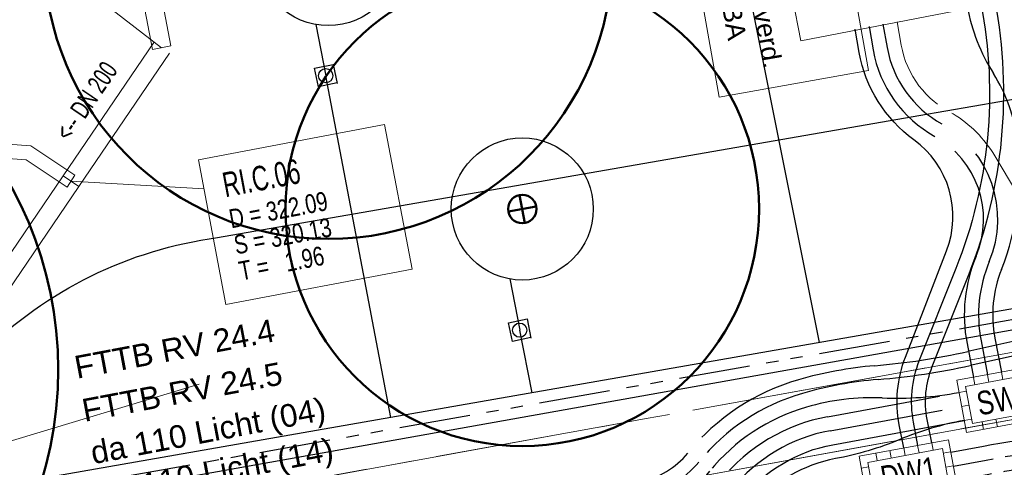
# Model space of a CAD drawing. Extents: x 3503739 to 3504470, y 5375172 to 5375561.
# Tile 68 of 142: x 3504168.69 to 3504179.09, y 5375383.73 to 5375388.45. Entities that reach past the tile are written whole.
import ezdxf

# ---------------------------------------------------------------- set-up
doc = ezdxf.new("R2010")
doc.units = 0
doc.header["$MEASUREMENT"] = 0
for name, pattern in [('2', [3.4, 1.2, -0.5, 1.2, -0.5]), ('237', [1.5, 0.75, -0.18, 0.13, -0.13, 0.13, -0.18]), ('38', [5.5, 4, -0.5, 0.5, -0.5]), ('85', [2.7501, 2.0001, -0.25, 0.25, -0.25])]:
    doc.linetypes.add(name, pattern=pattern)
for name, color, linetype in [('4WB_KANALISATION', 7, 'Continuous'), ('4WP_KANCAD', 7, 'Continuous'), ('_4WP_KANAL_STILL', 7, 'Continuous'), ('_4WP_KANALISATIO', 7, 'Continuous'), ('_4WP_KANCAD__', 7, 'Continuous'), ('_4WP_KANCADT__', 7, 'Continuous'), ('_4WP_LICHT-KSR', 7, 'Continuous'), ('_4WP_LICHT-LAMPE', 7, 'Continuous'), ('_4WP_STADT_BEW_S', 7, 'Continuous'), ('_4WP_STADT_DATEN', 7, 'Continuous'), ('_4WP_STADT_FTT1', 7, 'Continuous'), ('_4WP_STADT_KLEIN', 7, 'Continuous'), ('_4WP_STADT_LSA', 7, 'Continuous'), ('_4WP_STADT_RESER', 7, 'Continuous'), ('_4WP_STADT_SCHAD', 7, 'Continuous'), ('_4WP_STADT_SCHAS', 7, 'Continuous'), ('_4WP_STADT_STROM', 7, 'Continuous'), ('BHM_BAUM_NEU', 7, 'Continuous'), ('V_FAHRBAHNRAND', 7, 'Continuous'), ('V_GEB_UDE', 7, 'Continuous')]:
    doc.layers.add(name, color=color, linetype=linetype)
doc.styles.add('178', font='ARIAL.TTF', dxfattribs={"height": 0.24})
doc.styles.add('207', font='ARIAL.TTF', dxfattribs={"height": 0.2})
doc.styles.add('32', font='TXT', dxfattribs={"width": 0.8, "height": 0.25})
doc.styles.add('55', font='ARIAL.TTF', dxfattribs={"height": 0.24})
doc.styles.add('75', font='TXT', dxfattribs={"width": 0.7, "height": 0.2})
doc.styles.add('77', font='TXT', dxfattribs={"width": 0.7, "height": 0.26})
doc.styles.add('78', font='TXT', dxfattribs={"width": 0.8, "height": 0.2})

# ---------------------------------------------------------------- blocks, each defined once
blk = doc.blocks.new('WP_LP-1020')
at = {"color": 7, "linetype": 'Continuous', "lineweight": 20}
for p, q in [((-0.8253, 0.8253), (0.8253, 0.8253)), ((-0.8253, -0.8253), (-0.8253, 0.8253)), ((0.8253, -0.8253), (0.8253, 0.8253)), ((-0.8253, -0.8253), (0.8253, -0.8253))]:
    blk.add_line(p, q, dxfattribs=at)
at = {"color": 1, "linetype": 'Continuous', "lineweight": 9}
for p, q in [((0, 0.324962), (0, 0.649924)), ((0, 0.649924), (0, 0.324962)), ((-0.554739, 0.55475), (-0.229777, 0.229788)), ((0.229777, 0.229788), (0.554739, 0.55475)), ((0.229777, 0.229788), (0.554739, 0.55475)), ((-0.324962, 0), (-0.649924, 0)), ((-0.324962, 0), (-0.649924, 0)), ((0.324962, 0), (0.649924, 0)), ((-0.229777, -0.229777), (-0.554739, -0.554739)), ((-0.229777, -0.229777), (-0.554739, -0.554739)), ((0.229777, -0.229777), (0.554739, -0.554739)), ((0.229777, -0.229777), (0.554739, -0.554739)), ((0, -0.324962), (0, -0.649924)), ((0, -0.324962), (0, -0.649924))]:
    blk.add_line(p, q, dxfattribs=at)
at = {"color": 7, "linetype": 'Continuous', "lineweight": 20}
blk.add_circle((0, 0), 0.272749, dxfattribs=at)

msp = doc.modelspace()

# ---------------------------------------------------------------- linework, layer by layer
at = {"layer": '4WB_KANALISATION', "color": 7, "linetype": '85', "lineweight": 13}
for p, q in [((3504154.148, 5375380.409), (3504206.851, 5375389.955)), ((3504154.273, 5375379.72), (3504206.976, 5375389.267))]:
    msp.add_line(p, q, dxfattribs=at)
at = {"layer": '4WP_KANCAD', "color": 7, "linetype": '38', "lineweight": 13}
for p, q in [((3504154.148, 5375380.409), (3504206.851, 5375389.955)), ((3504154.273, 5375379.72), (3504206.976, 5375389.267))]:
    msp.add_line(p, q, dxfattribs=at)
at = {"layer": '_4WP_KANAL_STILL', "color": 7, "linetype": 'Continuous', "lineweight": 20}
msp.add_lwpolyline([(3504175.743, 5375389.502), (3504177.318, 5375389.782), (3504177.651, 5375387.912), (3504176.076, 5375387.632), (3504175.743, 5375389.502)], dxfattribs=at)
at = {"layer": '_4WP_KANCAD__', "color": 1, "linetype": 'Continuous', "lineweight": 13}
for points in [[(3504169.558, 5375390.924), (3504170.09, 5375388.134), (3504170.286, 5375388.172), (3504169.754, 5375390.962)], [(3504170.105, 5375388.209), (3504169.148, 5375386.801), (3504169.314, 5375386.689), (3504170.271, 5375388.097)], [(3504162.643, 5375388.128), (3504162.684, 5375387.914), (3504162.684, 5375387.914), (3504163.263, 5375387.52), (3504163.263, 5375387.52), (3504168.807, 5375387.117), (3504168.807, 5375387.117), (3504169.273, 5375386.807), (3504169.189, 5375386.683), (3504168.757, 5375386.971), (3504168.757, 5375386.971), (3504163.211, 5375387.374), (3504163.211, 5375387.374), (3504162.548, 5375387.824), (3504162.548, 5375387.824), (3504162.495, 5375388.1)], [(3504162.495, 5375388.1), (3504162.548, 5375387.824), (3504163.211, 5375387.374), (3504168.757, 5375386.971), (3504169.189, 5375386.683)], [(3504162.643, 5375388.128), (3504162.684, 5375387.914), (3504163.263, 5375387.52), (3504168.807, 5375387.117), (3504169.273, 5375386.807)], [(3504169.148, 5375386.801), (3504166.08, 5375382.286), (3504166.246, 5375382.174), (3504169.314, 5375386.689)]]:
    msp.add_lwpolyline(points, dxfattribs=at)
at = {"layer": '_4WP_KANCADT__', "color": 1, "linetype": 'Continuous', "lineweight": 20}
for p, q in [((3504170.188, 5375388.153), (3504168.411, 5375389.525)), ((3504169.231, 5375386.745), (3504170.636, 5375386.666))]:
    msp.add_line(p, q, dxfattribs=at)
at = {"layer": '_4WP_KANCADT__', "color": 7, "linetype": 'Continuous', "lineweight": 13}
msp.add_lwpolyline([(3504170.578, 5375386.971), (3504172.543, 5375387.344), (3504172.832, 5375385.817), (3504170.867, 5375385.444), (3504170.578, 5375386.971)], dxfattribs=at)
at = {"layer": '_4WP_KANCADT__', "color": 1, "linetype": 'Continuous', "lineweight": 20}
msp.add_lwpolyline([(3504170.578, 5375386.971), (3504172.543, 5375387.344), (3504172.832, 5375385.817), (3504170.867, 5375385.444), (3504170.578, 5375386.971)], dxfattribs=at)
at = {"layer": '_4WP_LICHT-KSR', "color": 190, "linetype": '2', "lineweight": 30}
for points in [[(3504171.723, 5375394.667), (3504174.991, 5375395.296, -0.28891), (3504177.499, 5375394.317, -0.112325), (3504177.677, 5375393.911), (3504178.694, 5375388.584, 0.093306), (3504178.971, 5375387.881, -0.10778), (3504179.225, 5375387.175, -0.128306), (3504179.056, 5375385.815, 0.142899), (3504178.987, 5375385.091), (3504179.055, 5375384.732)], [(3504177.805, 5375388.401), (3504177.849, 5375388.155, 0.22624), (3504178.425, 5375387.35, -0.383225), (3504178.927, 5375385.897, 0.147875), (3504178.84, 5375385.062), (3504178.908, 5375384.704)], [(3504178.607, 5375384.517, -0.055734), (3504177.797, 5375384.459, 0.080548), (3504176.996, 5375384.362, 0.152562), (3504175.976, 5375383.688, -0.176505), (3504175.3, 5375383.285), (3504162.596, 5375380.911)], [(3504162.744, 5375380.786), (3504175.328, 5375383.137, 0.176505), (3504176.093, 5375383.593, -0.177933), (3504177.22, 5375384.261), (3504178.607, 5375384.517)]]:
    msp.add_lwpolyline(points, format="xyb", dxfattribs=at)
at = {"layer": '_4WP_STADT_BEW_S', "color": 142, "linetype": 'Continuous', "lineweight": 30}
for p, q in [((3504177.133, 5375385.043), (3504175.773, 5375391.849)), ((3504171.816, 5375388.398), (3504171.921, 5375387.858)), ((3504172.607, 5375384.252), (3504171.921, 5375387.858)), ((3504173.864, 5375385.714), (3504173.969, 5375385.174)), ((3504174.101, 5375384.513), (3504173.969, 5375385.174))]:
    msp.add_line(p, q, dxfattribs=at)
at = {"layer": '_4WP_STADT_BEW_S', "color": 35, "linetype": '237', "lineweight": 30}
msp.add_lwpolyline([(3504155.719, 5375381.513, -0.088812), (3504156.071, 5375381.515, 0.089714), (3504157.851, 5375381.528), (3504158.268, 5375381.601, -0.070654), (3504159.279, 5375381.635, 0.070651), (3504160.29, 5375381.669), (3504161.922, 5375381.957, 0.070905), (3504162.881, 5375382.27, -0.070908), (3504163.839, 5375382.583), (3504183.794, 5375386.102), (3504184.812, 5375386.282), (3504191.994, 5375387.686, 0.198912), (3504192.632, 5375388.109), (3504192.956, 5375388.592)], format="xyb", dxfattribs=at)
at = {"layer": '_4WP_STADT_BEW_S', "color": 142, "linetype": 'Continuous', "lineweight": 30}
for points in [[(3504172.04, 5375387.781), (3504171.844, 5375387.74), (3504171.803, 5375387.936), (3504171.999, 5375387.976), (3504172.041, 5375387.776)], [(3504174.087, 5375385.096), (3504173.892, 5375385.055), (3504173.851, 5375385.251), (3504174.047, 5375385.292), (3504174.088, 5375385.091)]]:
    msp.add_lwpolyline(points, dxfattribs=at)
msp.add_lwpolyline([(3504192.723, 5375387.93), (3504187.474, 5375386.904), (3504184.793, 5375386.38), (3504172.607, 5375384.252), (3504163.814, 5375382.717, 0.070922), (3504162.855, 5375382.405, -0.070918), (3504161.896, 5375382.094), (3504160.264, 5375381.809, -0.070631), (3504159.252, 5375381.777, 0.070634), (3504158.241, 5375381.744), (3504154.88, 5375381.158), (3504154.325, 5375381.357), (3504152.691, 5375381.061), (3504152.207, 5375380.651), (3504147.763, 5375379.814, 0.096289), (3504145.99, 5375379.109, -0.096289), (3504144.11, 5375378.363, -0.096289), (3504142.088, 5375378.374, 0.096289), (3504140.18, 5375378.385), (3504125.695, 5375375.656)], format="xyb", dxfattribs=at)
at = {"layer": '_4WP_STADT_BEW_S', "color": 5, "linetype": 'Continuous', "lineweight": 30}
msp.add_lwpolyline([(3504184.831, 5375386.184), (3504163.864, 5375382.45, 0.070894), (3504162.906, 5375382.135, -0.07089), (3504161.948, 5375381.82), (3504160.317, 5375381.529, -0.071787), (3504159.306, 5375381.493, 0.071046), (3504158.295, 5375381.458), (3504154.86, 5375380.846), (3504154.299, 5375381.047), (3504152.823, 5375380.78), (3504152.34, 5375380.371), (3504147.819, 5375379.519, 0.096289), (3504146.152, 5375378.857, -0.096289), (3504144.166, 5375378.068, -0.096289), (3504142.029, 5375378.08, 0.096289), (3504140.235, 5375378.09), (3504125.662, 5375375.344, -0.230644)], format="xyb", dxfattribs=at)
at = {"layer": '_4WP_STADT_BEW_S', "color": 142, "linetype": 'Continuous', "lineweight": 30}
for centre, radius in [((3504171.948, 5375389.136), 0.75), ((3504171.921, 5375387.858), 0.075), ((3504173.996, 5375386.452), 0.75), ((3504173.969, 5375385.174), 0.075)]:
    msp.add_circle(centre, radius, dxfattribs=at)
at = {"layer": '_4WP_STADT_DATEN', "color": 7, "linetype": 'Continuous', "lineweight": 30}
for points in [[(3504178.319, 5375383.986), (3504178.272, 5375384.233, -0.1429), (3504178.325, 5375384.79), (3504178.715, 5375385.769, 0.1429), (3504178.989, 5375388.641), (3504177.873, 5375394.481, 0.25544), (3504177.264, 5375395.222, -0.254434), (3504176.472, 5375396.179), (3504176.424, 5375396.425)], [(3504171.694, 5375394.814), (3504174.963, 5375395.444, -0.288909), (3504177.62, 5375394.407, -0.112325), (3504177.824, 5375393.939), (3504178.841, 5375388.612, -0.1429), (3504178.575, 5375385.824), (3504178.185, 5375384.846, 0.1429), (3504178.124, 5375384.204), (3504178.171, 5375383.959)], [(3504178.024, 5375383.932), (3504177.977, 5375384.176, -0.140609), (3504178.042, 5375384.89), (3504178.476, 5375386.01, 0.340819), (3504178.131, 5375387.182, -0.194521), (3504177.554, 5375388.103), (3504177.51, 5375388.349)], [(3504198.9, 5375387.803), (3504198.654, 5375387.758, 0.093844), (3504196.815, 5375387.045, -0.092716), (3504195, 5375386.337), (3504183.212, 5375384.105, -0.075696), (3504181.663, 5375384.049, 0.075696), (3504178.865, 5375383.948), (3504178.521, 5375383.883)]]:
    msp.add_lwpolyline(points, format="xyb", dxfattribs=at)
at = {"layer": '_4WP_STADT_FTT1', "color": 1, "linetype": '237', "lineweight": 20}
msp.add_lwpolyline([(3504177.953, 5375388.427), (3504177.997, 5375388.181, 0.240472), (3504178.545, 5375387.456), (3504178.545, 5375387.456, -0.121602), (3504178.985, 5375387.013), (3504179.296, 5375386.494, -0.147866), (3504179.437, 5375385.933, 0.432224), (3504180.298, 5375385.043)], format="xyb", dxfattribs=at)
at = {"layer": '_4WP_STADT_FTT1', "color": 1, "linetype": '2', "lineweight": 30}
for points in [[(3504179.27, 5375385.074), (3504178.702, 5375384.949, -0.033057), (3504177.718, 5375384.799, 0.049135), (3504176.914, 5375384.651, 0.152768), (3504175.743, 5375383.877, -0.17625), (3504175.244, 5375383.579), (3504162.54, 5375381.206)], [(3504179.303, 5375384.928), (3504178.727, 5375384.801, -0.033334), (3504177.753, 5375384.654, 0.049439), (3504176.955, 5375384.507, 0.152676), (3504175.86, 5375383.783, -0.176505), (3504175.272, 5375383.432), (3504162.568, 5375381.058)]]:
    msp.add_lwpolyline(points, format="xyb", dxfattribs=at)
at = {"layer": '_4WP_STADT_KLEIN', "color": 3, "linetype": '237', "lineweight": 30}
msp.add_lwpolyline([(3504198.928, 5375387.656), (3504198.681, 5375387.61, 0.093844), (3504196.895, 5375386.918, -0.092716), (3504195.028, 5375386.189), (3504183.24, 5375383.957, -0.075696), (3504181.646, 5375383.9, 0.075696), (3504178.893, 5375383.801), (3504178.548, 5375383.735)], format="xyb", dxfattribs=at)
at = {"layer": '_4WP_STADT_LSA', "color": 7, "linetype": '237', "lineweight": 30}
msp.add_lwpolyline([(3504198.956, 5375387.509), (3504198.709, 5375387.463, 0.093844), (3504196.974, 5375386.791, -0.092716), (3504195.056, 5375386.042), (3504183.268, 5375383.81, -0.075696), (3504181.629, 5375383.751, 0.075696), (3504178.921, 5375383.653), (3504178.575, 5375383.588)], format="xyb", dxfattribs=at)
at = {"layer": '_4WP_STADT_RESER', "color": 7, "linetype": 'Continuous', "lineweight": 30}
for points in [[(3504178.661, 5375384.222, 0.052978), (3504177.982, 5375384.02, -0.05298), (3504177.302, 5375383.819, 0.177933), (3504176.441, 5375383.309, -0.176505), (3504175.412, 5375382.695), (3504162.772, 5375380.334)], [(3504162.798, 5375380.491), (3504175.384, 5375382.843, 0.176506), (3504176.325, 5375383.404, -0.177933), (3504177.275, 5375383.966), (3504178.661, 5375384.222)]]:
    msp.add_lwpolyline(points, format="xyb", dxfattribs=at)
at = {"layer": '_4WP_STADT_SCHAD', "color": 7, "linetype": 'Continuous', "lineweight": 20}
for p, q in [((3504177.891, 5375383.826), (3504177.876, 5375383.904)), ((3504178.038, 5375383.853), (3504178.024, 5375383.932)), ((3504178.186, 5375383.88), (3504178.171, 5375383.959)), ((3504178.333, 5375383.907), (3504178.319, 5375383.986)), ((3504177.743, 5375383.798), (3504177.729, 5375383.877)), ((3504178.519, 5375383.891), (3504178.441, 5375383.877)), ((3504177.654, 5375383.731), (3504177.575, 5375383.717)), ((3504178.547, 5375383.743), (3504178.468, 5375383.729))]:
    msp.add_line(p, q, dxfattribs=at)
for points in [[(3504177.552, 5375383.844, 0), (3504177.653, 5375383.294, 0), (3504177.968, 5375383.352, 0), (3504178.597, 5375383.468, 0), (3504178.496, 5375384.019, 0), (3504177.552, 5375383.844, 0)], [(3504177.645, 5375383.78, 0), (3504177.717, 5375383.387, 0), (3504178.504, 5375383.532, 0), (3504178.432, 5375383.926, 0), (3504177.645, 5375383.78, 0)]]:
    msp.add_polyline3d(points, dxfattribs=at)
at = {"layer": '_4WP_STADT_SCHAS', "color": 7, "linetype": 'Continuous', "lineweight": 20}
for p, q in [((3504179.07, 5375384.654), (3504179.055, 5375384.732)), ((3504178.775, 5375384.597), (3504178.761, 5375384.676)), ((3504178.923, 5375384.625), (3504178.908, 5375384.704)), ((3504178.686, 5375384.532), (3504178.607, 5375384.517)), ((3504178.634, 5375384.37), (3504178.713, 5375384.384)), ((3504178.74, 5375384.237), (3504178.661, 5375384.222)), ((3504179.013, 5375384.155), (3504178.998, 5375384.234)), ((3504178.865, 5375384.128), (3504178.851, 5375384.206))]:
    msp.add_line(p, q, dxfattribs=at)
for points in [[(3504178.583, 5375384.645, 0), (3504178.685, 5375384.094, 0), (3504179.629, 5375384.269, 0), (3504179.527, 5375384.819, 0), (3504178.583, 5375384.645, 0)], [(3504178.677, 5375384.581, 0), (3504178.749, 5375384.188, 0), (3504179.536, 5375384.333, 0), (3504179.463, 5375384.726, 0), (3504178.677, 5375384.581, 0)]]:
    msp.add_polyline3d(points, dxfattribs=at)
at = {"layer": '_4WP_STADT_STROM', "color": 3, "linetype": '2', "lineweight": 30}
for points in [[(3504177.658, 5375388.375), (3504177.701, 5375388.129, 0.22624), (3504178.352, 5375387.218, -0.383225), (3504178.789, 5375385.955, 0.147874), (3504178.692, 5375385.034), (3504178.761, 5375384.676)], [(3504162.771, 5375380.639), (3504175.356, 5375382.99, 0.176505), (3504176.209, 5375383.498, -0.177933), (3504177.248, 5375384.114), (3504178.634, 5375384.37)]]:
    msp.add_lwpolyline(points, format="xyb", dxfattribs=at)
at = {"layer": 'BHM_BAUM_NEU', "color": 91, "linetype": 'Continuous', "lineweight": 50}
for p, q in [((3504174.024, 5375386.304), (3504173.968, 5375386.599)), ((3504174.144, 5375386.48), (3504173.849, 5375386.424))]:
    msp.add_line(p, q, dxfattribs=at)
for centre, radius in [((3504171.948, 5375389.136), 3), ((3504173.996, 5375386.452), 2.5), ((3504165.096, 5375384.758), 4), ((3504173.996, 5375386.452), 0.15)]:
    msp.add_circle(centre, radius, dxfattribs=at)
at = {"layer": 'V_FAHRBAHNRAND', "color": 250, "linetype": 'Continuous', "lineweight": 30}
for p, q in [((3504178.185, 5375387.438, 321.562), (3504184.991, 5375388.626, 321.496)), ((3504178.185, 5375387.438, 321.562), (3504184.991, 5375388.626, 321.496)), ((3504170.778, 5375386.151, 321.484), (3504178.185, 5375387.438, 321.562)), ((3504170.778, 5375386.151, 321.484), (3504178.185, 5375387.438, 321.562))]:
    msp.add_line(p, q, dxfattribs=at)
msp.add_lwpolyline([(3504168.299, 5375384.933, -0.162141), (3504170.778, 5375386.151)], format="xyb", dxfattribs=at)
msp.add_lwpolyline([(3504168.299, 5375384.933, -0.162141), (3504170.778, 5375386.151)], format="xyb", dxfattribs=at)
at = {"layer": 'V_GEB_UDE', "color": 250, "linetype": 'Continuous', "lineweight": 9}
msp.add_line((3504152.09, 5375379.025, 325.83), (3504170.583, 5375384.604, 325.803), dxfattribs=at)

# ---------------------------------------------------------------- block references
at = {"layer": '_4WP_LICHT-LAMPE', "color": 7, "rotation": 10.98001098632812}
msp.add_blockref('WP_LP-1020', (3504177.592, 5375389.192), dxfattribs=at)

# ---------------------------------------------------------------- texts
at = {"layer": '_4WP_KANALISATIO', "color": 1, "linetype": 'Continuous', "style": '207'}
for s, p in [('Kanal verd.', (3504176.3, 5375389.315)), ('im 4. BA', (3504175.985, 5375389.259))]:
    msp.add_text(s, height=0.2, rotation=280.08, dxfattribs=at).set_placement(p)
at = {"layer": '_4WP_KANCADT__', "color": 1, "linetype": 'Continuous'}
for s, height, rotation, style, width, p in [('<-- DN 200', 0.2, 55.7965, '75', 0.7, (3504169.215, 5375387.154)), ('RI.C.06', 0.26, 10.737, '77', 0.7, (3504170.86, 5375386.575)), ('D = 322.09', 0.2, 10.737, '78', 0.8, (3504170.922, 5375386.247)), ('S = 320.13', 0.2, 10.737, '78', 0.8, (3504170.974, 5375385.972)), ('T =   1.96', 0.2, 10.737, '78', 0.8, (3504171.026, 5375385.697))]:
    msp.add_text(s, height=height, rotation=rotation, dxfattribs=dict(at, style=style, width=width)).set_placement(p)
at = {"layer": '_4WP_LICHT-KSR', "color": 190, "linetype": 'Continuous', "style": '55'}
for s, p in [('da 110 Licht (04)', (3504169.465, 5375383.76)), ('da 110 Licht (14)', (3504169.547, 5375383.335))]:
    msp.add_text(s, height=0.24, rotation=10.7739, dxfattribs=at).set_placement(p)
at = {"layer": '_4WP_STADT_FTT1', "color": 1, "linetype": 'Continuous', "style": '178'}
for s, p in [('FTTB RV 24.4', (3504169.294, 5375384.661)), ('FTTB RV 24.5', (3504169.374, 5375384.207))]:
    msp.add_text(s, height=0.24, rotation=10.6907, dxfattribs=at).set_placement(p)
at = {"layer": '_4WP_STADT_SCHAD', "color": 7, "linetype": 'Continuous', "style": '32', "width": 0.8}
msp.add_text('DW1', height=0.25, rotation=10.4655, dxfattribs=at).set_placement((3504177.808, 5375383.49))
at = {"layer": '_4WP_STADT_SCHAS', "color": 7, "linetype": 'Continuous', "style": '32', "width": 0.8}
msp.add_text('SW1', height=0.25, rotation=10.4655, dxfattribs=at).set_placement((3504178.822, 5375384.273))

doc.saveas('drawing.dxf')
